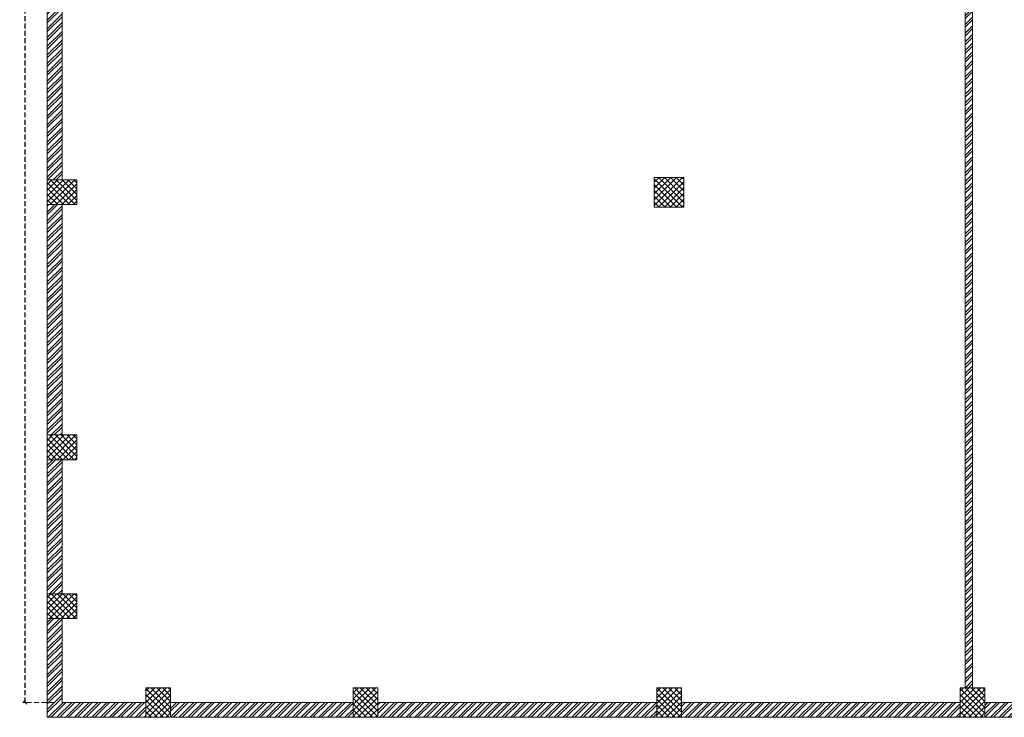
# Model space of a CAD drawing. Header units: inches. Extents: x 119662 to 158499, y 12149 to 20675.
# Tile 67 of 97: x 124437 to 125035, y 18721 to 19144. Entities that reach past the tile are written whole.
import ezdxf

# ---------------------------------------------------------------- set-up
doc = ezdxf.new("R2010")
doc.units = ezdxf.units.IN
doc.header["$MEASUREMENT"] = 0
doc.header["$PDMODE"] = 34
doc.linetypes.add('HIDDEN', pattern=[0.375, 0.25, -0.125])
for name, color, linetype, lineweight in [('PD_BRICK WALL_115', 134, 'Continuous', 30), ('PD_COLUMN', 2, 'Continuous', 60), ('PD_HATCH', 45, 'Continuous', 9)]:
    doc.layers.add(name, color=color, linetype=linetype, lineweight=lineweight)
doc.layers.add('PD_DIMENSION', color=101, linetype='Continuous')
doc.styles.get("Standard").update_dxf_attribs({"font": 'times.ttf', "height": 4})
doc.dimstyles.new('Copy of MONTY-1', dxfattribs={"dimtxt": 6, "dimasz": 6, "dimexe": 1.625, "dimexo": 9.125, "dimgap": 0.09, "dimtad": 0, "dimdec": 1, "dimzin": 0, "dimdsep": 46, "dimlunit": 4, "dimtxsty": 'Standard', "dimblk": 'OBLIQUE', "dimcen": 1.125, "dimadec": 0, "dimazin": 0, "dimtfac": 1, "dimtdec": 1, "dimtofl": 0, "dimtmove": 0, "dimatfit": 3, "dimfxl": 7, "dimfxlon": 1, "dimtolj": 1, "dimtzin": 0, "dimlwe": 15, "dimarcsym": 1})
pattern_1 = [(45, (284116.9407, 45358.2446), (-1.767766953, 1.767766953), []), (135, (284116.9407, 45358.2446), (-1.767766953, -1.767766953), [])]

# ---------------------------------------------------------------- blocks, each defined once
blk = doc.blocks.new('_OBLIQUE')
at = {"color": 251, "linetype": 'ByBlock'}
blk.add_line((-0.5, -0.5), (0.5, 0.5), dxfattribs=at)
blk = doc.blocks.new('*D699')
at = {"layer": 'Defpoints', "color": 0, "transparency": 16777216}
for p in [(138682.66, 19579.75), (138660.25, 18649.75), (138682.66, 18649.75)]:
    blk.add_point(p, dxfattribs=at)
at = {"layer": 'PD_DIMENSION', "color": 0, "linetype": 'HIDDEN', "lineweight": 15, "ltscale": 12, "transparency": 16777216}
for p, q in [((138677.66, 19579.75), (138658.75, 19579.75)), ((138677.66, 18649.75), (138658.75, 18649.75))]:
    blk.add_line(p, q, dxfattribs=at)
at = {"layer": 'PD_DIMENSION', "color": 0, "linetype": 'HIDDEN', "lineweight": -2, "ltscale": 12, "transparency": 16777216}
for p, q in [((138660.25, 19579.75), (138660.25, 19125.12)), ((138660.25, 18649.75), (138660.25, 19104.38))]:
    blk.add_line(p, q, dxfattribs=at)
at = {"layer": 'PD_DIMENSION', "color": 0, "lineweight": -2, "transparency": 16777216, "xscale": 2, "yscale": 2, "zscale": 2}
for p, rotation in [((138660.25, 19579.75), 90), ((138660.25, 18649.75), 270)]:
    blk.add_blockref('_OBLIQUE', p, dxfattribs=dict(at, rotation=rotation))
at = {"layer": 'PD_DIMENSION', "color": 0, "lineweight": 5, "transparency": 16777216, "insert": (138660.25, 19114.75), "char_height": 6, "attachment_point": 5, "rotation": 90}
blk.add_mtext('\\A1;77\'-6"', dxfattribs=at)
blk = doc.blocks.new('FIRST FLOOR')
at = {"layer": 'PD_HATCH', "lineweight": 5}
h = blk.add_hatch(dxfattribs=at)
h.set_pattern_fill('ANSI32', color=251, scale=10)
h.set_pattern_definition([(45, (138679.5072, 18754.504), (-2.65165, 2.65165), []), (45, (138681.275, 18754.504), (-2.65165, 2.65165), [])])
h.paths.add_polyline_path([(138682.66, 18797.25), (138673.66, 18797.25), (138673.66, 18715.75), (138682.66, 18715.75)])
h.paths.add_polyline_path([(139044.16, 18649.75), (138874.66, 18649.75), (138874.66, 18640.75), (139044.16, 18640.75)])
h.paths.add_polyline_path([(139228.66, 18649.75), (139059.16, 18649.75), (139059.16, 18640.75), (139228.66, 18640.75)])
h.paths.add_polyline_path([(138682.66, 19513.75), (138673.66, 19513.75), (138673.66, 19432.25), (138682.66, 19432.25)])
h.paths.add_polyline_path([(138682.66, 19417.25), (138673.66, 19417.25), (138673.66, 19277.25), (138682.66, 19277.25)])
h.paths.add_polyline_path([(138682.66, 19262.25), (138673.66, 19262.25), (138673.66, 19122.25), (138682.66, 19122.25)])
h.paths.add_polyline_path([(138682.66, 19107.25), (138673.66, 19107.25), (138673.66, 18967.25), (138682.66, 18967.25)])
h.paths.add_polyline_path([(138682.66, 18952.25), (138673.66, 18952.25), (138673.66, 18812.25), (138682.66, 18812.25)])
h.paths.add_polyline_path([(139774.66, 19588.75), (139608.16, 19588.75), (139608.16, 19579.75), (139774.66, 19579.75)])
h.paths.add_polyline_path([(139593.16, 19588.75), (139428.16, 19588.75), (139428.16, 19579.75), (139593.16, 19579.75)])
h.paths.add_polyline_path([(139413.16, 19588.75), (139243.66, 19588.75), (139243.66, 19579.75), (139413.16, 19579.75)])
h.paths.add_polyline_path([(139228.66, 19588.75), (139059.16, 19588.75), (139059.16, 19579.75), (139228.66, 19579.75)])
h.paths.add_polyline_path([(138859.66, 19588.75), (138748.66, 19588.75), (138748.66, 19579.75), (138859.66, 19579.75)])
h.paths.add_polyline_path([(138733.66, 19588.75), (138673.66, 19588.75), (138673.66, 19528.75), (138682.66, 19528.75), (138682.66, 19579.75), (138733.66, 19579.75)])
h.paths.add_polyline_path([(138682.66, 18700.75), (138673.66, 18700.75), (138673.66, 18640.75), (138733.66, 18640.75), (138733.66, 18649.75), (138682.66, 18649.75)])
h.paths.add_polyline_path([(138859.66, 18649.75), (138748.66, 18649.75), (138748.66, 18640.75), (138859.66, 18640.75)])
h.paths.add_polyline_path([(139268.41, 18649.75), (139243.66, 18649.75), (139243.66, 18640.75), (139268.41, 18640.75)])
h.paths.add_polyline_path([(139413.16, 18649.75), (139388.41, 18649.75), (139388.41, 18640.75), (139413.16, 18640.75)])
h.paths.add_polyline_path([(139450.66, 18649.75), (139428.16, 18649.75), (139428.16, 18640.75), (139450.66, 18640.75)])
h.paths.add_polyline_path([(139593.16, 18649.75), (139570.66, 18649.75), (139570.66, 18640.75), (139593.16, 18640.75)])
h.paths.add_polyline_path([(139630.66, 18649.75), (139608.16, 18649.75), (139608.16, 18640.75), (139630.66, 18640.75)])
h.paths.add_polyline_path([(139774.66, 18649.75), (139750.66, 18649.75), (139750.66, 18640.75), (139774.66, 18640.75)])
h.paths.add_polyline_path([(139789.66, 18658.75), (139780.66, 18658.75)])
h.paths.add_polyline_path([(139789.66, 18797.25), (139780.66, 18797.25), (139780.66, 18658.75), (139789.66, 18658.75)])
h.paths.add_polyline_path([(139789.66, 18952.25), (139780.66, 18952.25), (139780.66, 18812.25), (139789.66, 18812.25)])
h.paths.add_polyline_path([(139789.66, 19262.25), (139780.66, 19262.25), (139780.66, 18967.25), (139789.66, 18967.25)])
h.paths.add_polyline_path([(139789.66, 19570.75), (139780.66, 19570.75), (139780.66, 19432.25), (139789.66, 19432.25)])
h.paths.add_polyline_path([(139771.66, 19429.25), (139666.66, 19429.25), (139666.66, 19420.25), (139771.66, 19420.25)])
h.paths.add_polyline_path([(139666.66, 19417.25), (139657.66, 19417.25), (139657.66, 19339.25), (139666.66, 19339.25)])
h.paths.add_polyline_path([(139657.66, 19429.25), (139585.66, 19429.25), (139585.66, 19420.25), (139657.66, 19420.25)])
h.paths.add_polyline_path([(139585.66, 19417.25), (139576.66, 19417.25), (139576.66, 19339.25), (139585.66, 19339.25)])
h.paths.add_polyline_path([(139576.66, 19429.25), (139495.66, 19429.25), (139495.66, 19327.25), (139522.66, 19327.25), (139522.66, 19336.25), (139504.66, 19336.25), (139504.66, 19420.25), (139576.66, 19420.25)])
h.paths.add_polyline_path([(139576.66, 19336.25), (139558.66, 19336.25), (139558.66, 19327.25), (139576.66, 19327.25)], flags=17)
h.paths.add_polyline_path([(139603.66, 19336.25), (139585.66, 19336.25), (139585.66, 19327.25), (139603.66, 19327.25)])
h.paths.add_polyline_path([(139657.66, 19336.25), (139639.66, 19336.25), (139639.66, 19327.25), (139657.66, 19327.25)])
h.paths.add_polyline_path([(139666.66, 19327.25), (139657.66, 19327.25), (139657.66, 19264.25), (139666.66, 19264.25)])
h.paths.add_polyline_path([(139789.66, 19278.25), (139780.66, 19278.25), (139780.66, 19277.25), (139789.66, 19277.25)])
h.paths.add_polyline_path([(139789.66, 19417.25), (139780.66, 19417.25), (139780.66, 19398.25), (139789.66, 19398.25)])
h.paths.add_polyline_path([(138911.41, 19579.75), (138911.41, 19588.75), (138874.66, 19588.75), (138874.66, 19579.75)])
h.paths.add_polyline_path([(139007.41, 19588.75), (139007.41, 19579.75), (139044.16, 19579.75), (139044.16, 19588.75)])
h = blk.add_hatch(dxfattribs=at)
h.set_pattern_fill('ANSI32', color=251, scale=10)
h.paths.add_polyline_path([(139194.16, 19152.75), (139194.16, 19182.62), (139198.66, 19182.62), (139198.66, 19152.75), (139231.66, 19152.75), (139236.16, 19152.75), (139236.16, 18658.75), (139231.66, 18658.75), (139231.66, 19148.25), (139174.1, 19148.25), (139174.1, 19152.75)])
h = blk.add_hatch(dxfattribs=at)
h.set_pattern_fill('ANSI37', color=251, scale=20)
h.set_pattern_definition(pattern_1)
h.paths.add_polyline_path([(138673.66, 18967.25), (138673.66, 18952.25), (138691.66, 18952.25), (138691.66, 18967.25)])
h = blk.add_hatch(dxfattribs=at)
h.set_pattern_fill('ANSI37', color=251, scale=20)
h.set_pattern_definition(pattern_1)
h.paths.add_polyline_path([(139060.66, 18950.75), (139060.66, 18968.75), (139042.66, 18968.75), (139042.66, 18950.75)])
h = blk.add_hatch(dxfattribs=at)
h.set_pattern_fill('ANSI37', color=251, scale=20)
h.set_pattern_definition(pattern_1)
h.paths.add_polyline_path([(138673.66, 18797.25), (138673.66, 18812.25), (138691.66, 18812.25), (138691.66, 18797.25)])
h = blk.add_hatch(dxfattribs=at)
h.set_pattern_fill('ANSI37', color=251, scale=20)
h.set_pattern_definition(pattern_1)
h.paths.add_polyline_path([(138673.66, 18700.75), (138673.66, 18715.75), (138691.66, 18715.75), (138691.66, 18700.75)])
h = blk.add_hatch(dxfattribs=at)
h.set_pattern_fill('ANSI37', color=251, scale=20)
h.set_pattern_definition(pattern_1)
h.paths.add_polyline_path([(138748.66, 18640.75), (138733.66, 18640.75), (138733.66, 18658.75), (138748.66, 18658.75)])
h = blk.add_hatch(dxfattribs=at)
h.set_pattern_fill('ANSI37', color=251, scale=20)
h.set_pattern_definition(pattern_1)
h.paths.add_polyline_path([(138874.66, 18640.75), (138859.66, 18640.75), (138859.66, 18658.75), (138874.66, 18658.75)])
h = blk.add_hatch(dxfattribs=at)
h.set_pattern_fill('ANSI37', color=251, scale=20)
h.set_pattern_definition(pattern_1)
h.paths.add_polyline_path([(139059.16, 18640.75), (139044.16, 18640.75), (139044.16, 18658.75), (139059.16, 18658.75)])
h = blk.add_hatch(dxfattribs=at)
h.set_pattern_fill('ANSI37', color=251, scale=20)
h.set_pattern_definition(pattern_1)
h.paths.add_polyline_path([(139243.66, 18640.75), (139228.66, 18640.75), (139228.66, 18658.75), (139243.66, 18658.75)])
at = {"layer": 'PD_BRICK WALL_115', "color": 251, "lineweight": 5}
for p, q in [((138673.66, 19107.25), (138673.66, 18967.25)), ((138682.66, 19107.25), (138682.66, 18967.25)), ((138673.66, 18952.25), (138673.66, 18812.25)), ((138682.66, 18952.25), (138682.66, 18812.25)), ((138673.66, 18715.75), (138673.66, 18797.25)), ((138682.66, 18715.75), (138682.66, 18797.25)), ((138673.66, 18700.75), (138673.66, 18640.75)), ((138682.66, 18700.75), (138682.66, 18649.75)), ((138682.66, 18649.75), (138733.66, 18649.75)), ((138748.66, 18649.75), (138859.66, 18649.75)), ((138874.66, 18649.75), (139044.16, 18649.75)), ((139228.66, 18649.75), (139059.16, 18649.75)), ((139243.66, 18649.75), (139268.41, 18649.75)), ((138673.66, 18640.75), (138859.66, 18640.75)), ((139044.16, 18640.75), (138874.66, 18640.75)), ((139228.66, 18640.75), (139059.16, 18640.75)), ((139243.66, 18640.75), (139268.41, 18640.75))]:
    blk.add_line(p, q, dxfattribs=at)
blk.add_lwpolyline([(139194.16, 19152.75), (139194.16, 19182.62), (139198.66, 19182.62), (139198.66, 19152.75), (139231.66, 19152.75), (139231.66, 19152.75), (139236.16, 19152.75), (139236.16, 18658.75), (139231.66, 18658.75), (139231.66, 19148.25), (139174.1, 19148.25), (139174.1, 19152.75), (139194.16, 19152.75)], dxfattribs=at)
at = {"layer": 'PD_COLUMN', "color": 251, "lineweight": 5}
for points in [[(138673.66, 18967.25), (138673.66, 18952.25), (138691.66, 18952.25), (138691.66, 18967.25)], [(139060.66, 18950.75), (139060.66, 18968.75), (139042.66, 18968.75), (139042.66, 18950.75)], [(138673.66, 18797.25), (138673.66, 18812.25), (138691.66, 18812.25), (138691.66, 18797.25)], [(138691.66, 18700.75), (138691.66, 18715.75), (138673.66, 18715.75), (138673.66, 18700.75)], [(138748.66, 18658.75), (138733.66, 18658.75), (138733.66, 18640.75), (138748.66, 18640.75)], [(138874.66, 18658.75), (138859.66, 18658.75), (138859.66, 18640.75), (138874.66, 18640.75)], [(139059.16, 18658.75), (139044.16, 18658.75), (139044.16, 18640.75), (139059.16, 18640.75)], [(139243.66, 18658.75), (139228.66, 18658.75), (139228.66, 18640.75), (139243.66, 18640.75)]]:
    blk.add_lwpolyline(points, close=True, dxfattribs=at)
at = {"layer": 'PD_DIMENSION', "color": 251, "linetype": 'HIDDEN', "lineweight": 5, "ltscale": 12}
dim = blk.add_linear_dim(base=(138660.25, 18649.75), p1=(138682.66, 19579.75), p2=(138682.66, 18649.75), angle=90, dimstyle='Copy of MONTY-1', override={"dimasz": 2, "dimexe": 1.5, "dimexo": 5, "dimtmove": 1, "dimfxl": 60}, dxfattribs=at)
dim.commit()
dim.dimension.update_dxf_attribs({"geometry": '*D699', "text_midpoint": (138660.25, 19114.75)})

msp = doc.modelspace()

# ---------------------------------------------------------------- block references
at = {"color": 8}
msp.add_blockref('FIRST FLOOR', (-14220.26, 79.93), dxfattribs=at)

doc.saveas('drawing.dxf')
